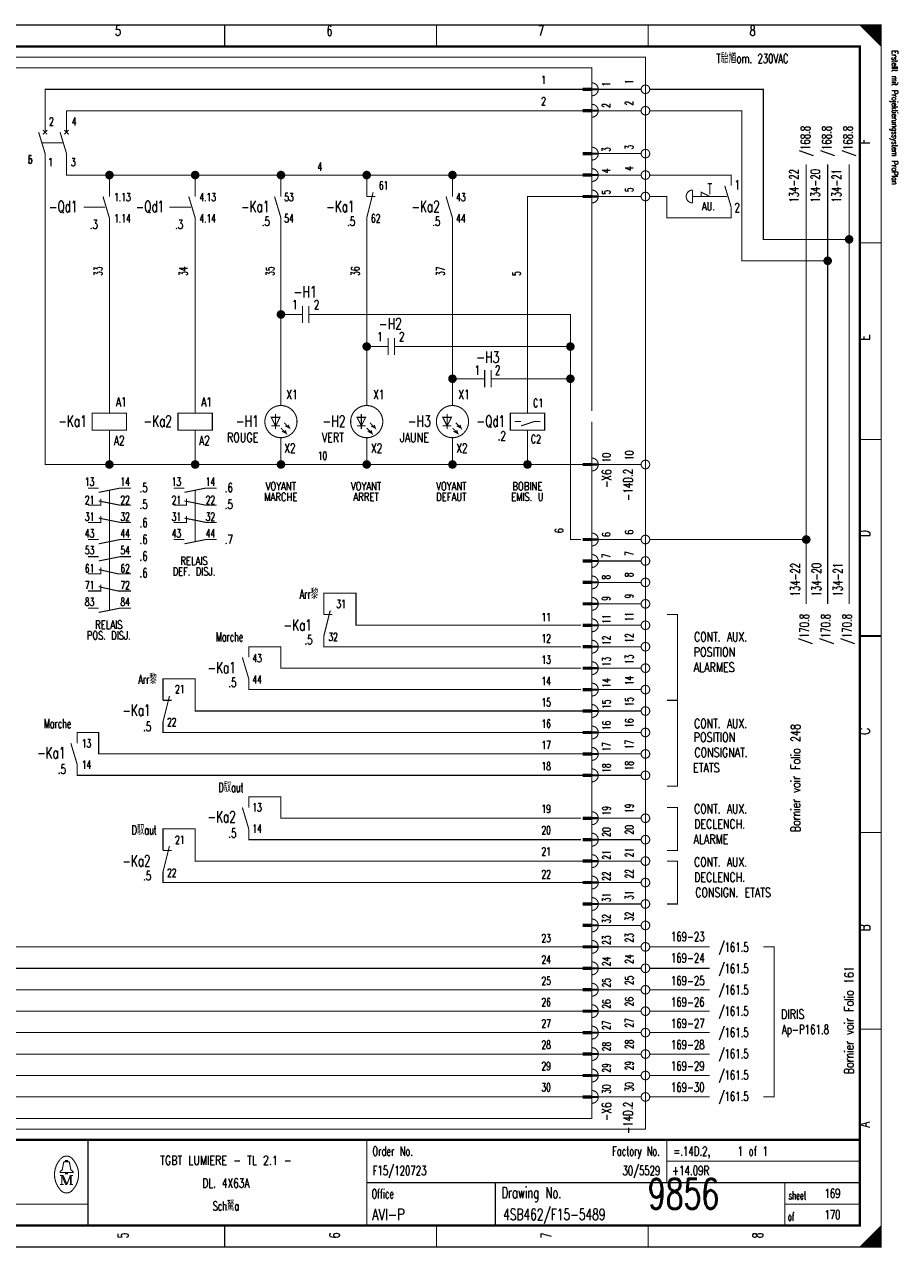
# Model space of a CAD drawing. Extents: x -1 to 409, y 0 to 286.
# Tile 2 of 2: x 205 to 409, y 0 to 285. Entities that reach past the tile are written whole.
import ezdxf
from ezdxf.enums import TextEntityAlignment as Align

# ---------------------------------------------------------------- set-up
doc = ezdxf.new("R2010")
doc.units = 0
doc.header["$MEASUREMENT"] = 0
doc.linetypes.add('GESTRICHELT', pattern=[3.75, 3, -0.75])
doc.layers.get('0').update_dxf_attribs({"color": 9, "linetype": 'CONTINUOUS'})
doc.layers.add('0L', color=7, linetype='CONTINUOUS')
doc.styles.get("Standard").update_dxf_attribs({"font": 'TXT', "bigfont": 'TXT'})

# ---------------------------------------------------------------- blocks, each defined once
blk = doc.blocks.new('BCIRCLE_FILLED')
at = {"color": 0, "linetype": 'Continuous', "const_width": 1, "flags": 128}
blk.add_lwpolyline([(0.5, 0, 1), (-0.5, 0, 1)], format="xyb", close=True, dxfattribs=at)

msp = doc.modelspace()

# ---------------------------------------------------------------- linework, layer by layer
at = {"color": 0, "const_width": 0.25, "flags": 128}
for points in [[(0, 142.5), (0, 285), (405, 285), (405, 0), (0, 0), (0, 142.5)], [(400, 285), (405, 280), (404.75, 280.25), (404.75, 285), (404.5, 285), (404.5, 280.5), (404.25, 280.75), (404.25, 285), (404, 285), (404, 281), (403.75, 281.25), (403.75, 285), (403.5, 285), (403.5, 281.5), (403.25, 281.75)], [(401.5, 283.5), (401.5, 285), (401.25, 285), (401.25, 283.75), (401, 284), (401, 285), (400.75, 285), (400.75, 284.25), (400.5, 284.5), (400.5, 285), (400.25, 285), (400.25, 284.75)], [(403.25, 281.75), (403.25, 285), (403, 285), (403, 282), (402.75, 282.25), (402.75, 285), (402.5, 285), (402.5, 282.5), (402.25, 282.75), (402.25, 285), (402, 285), (402, 283), (401.75, 283.25), (401.75, 285), (401.5, 285)], [(210, 260), (210, 270), (335.5, 270)], [(349, 270), (339, 270)], [(397.5, 235), (377.5, 235), (377.5, 270), (351, 270)], [(215, 260), (215, 265), (335.5, 265)], [(349, 265), (339, 265)], [(392.5, 230), (372.5, 230), (372.5, 265), (351, 265)], [(225, 182.5), (210, 182.5), (210, 255)], [(245, 250), (215, 250), (215, 255)], [(349, 255), (339, 255)], [(387.5, 150), (387.5, 252.5)], [(392.5, 150), (392.5, 252.5)], [(397.5, 150), (397.5, 252.5)], [(225, 250), (225, 245)], [(245, 245), (245, 250), (265, 250)], [(265, 245), (265, 250), (285, 250)], [(285, 245), (285, 250), (305, 250)], [(305, 245), (305, 250), (335.5, 250)], [(349, 250), (339, 250)], [(363, 245), (363, 246), (365, 245)], [(322.5, 194.5), (322.5, 245), (335.5, 245)], [(349, 245), (339, 245)], [(225, 194.5), (225, 240)], [(245, 194.5), (245, 240)], [(265, 196.25), (265, 240)], [(285, 196.25), (285, 240)], [(305, 196.25), (305, 240)], [(267, 217.5), (265, 217.5)], [(294.5, 210), (332.5, 210), (332.5, 217.5), (274.5, 217.5)], [(287, 210), (285, 210)], [(317, 202.5), (332.5, 202.5), (332.5, 210)], [(335.5, 55), (187.5, 55), (187.5, 207.5)], [(335.5, 60), (192.5, 60), (192.5, 207.5)], [(335.5, 65), (197.5, 65), (197.5, 207.5)], [(335.5, 70), (202.5, 70), (202.5, 207.5)], [(309.5, 202.5), (305, 202.5)], [(335, 165), (332.5, 165), (332.5, 202.5)], [(322.5, 194.5), (326.5, 194.5), (326.5, 190.5), (318.5, 190.5), (318.5, 194.5), (322.5, 194.5)], [(264.75, 193.5), (262.75, 193.5), (263.75, 191.5), (264.75, 193.5)], [(265, 191), (266.25, 189.75), (266, 190.5), (266.25, 189.75), (265.25, 190.25)], [(265.75, 192.25), (267, 191), (266.75, 191.75), (267, 191), (266, 191.5)], [(284.75, 193.5), (282.75, 193.5), (283.75, 191.5), (284.75, 193.5)], [(285, 191), (286.25, 189.75), (286, 190.5), (286.25, 189.75), (285.25, 190.25)], [(285.75, 192.25), (287, 191), (286.75, 191.75), (287, 191), (286, 191.5)], [(304.75, 193.5), (302.75, 193.5), (303.75, 191.5), (304.75, 193.5)], [(305, 191), (306.25, 189.75), (306, 190.5), (306.25, 189.75), (305.25, 190.25)], [(305.75, 192.25), (307, 191), (306.75, 191.75), (307, 191), (306, 191.5)], [(321, 191.5), (324, 192.5), (325.5, 192.5)], [(245, 182.5), (225, 182.5), (225, 190.5)], [(265, 182.5), (245, 182.5), (245, 190.5)], [(285, 182.5), (265, 182.5), (265, 188.75)], [(305, 182.5), (285, 182.5), (285, 188.75)], [(322.5, 182.5), (305, 182.5), (305, 188.75)], [(335.5, 182.5), (322.5, 182.5), (322.5, 190.5)], [(349, 182.5), (339, 182.5)], [(222.5, 176), (227.5, 177), (230, 177)], [(242.5, 176), (247.5, 177), (250, 177)], [(335.5, 50), (172.5, 50), (172.5, 175), (103, 175)], [(220, 173), (223, 173), (223, 174.5)], [(222.5, 174), (227.5, 173), (230, 173)], [(240, 173), (243, 173), (243, 174.5)], [(242.5, 174), (247.5, 173), (250, 173)], [(220, 169), (223, 169), (223, 170.5)], [(222.5, 170), (227.5, 169), (230, 169)], [(240, 169), (243, 169), (243, 170.5)], [(242.5, 170), (247.5, 169), (250, 169)], [(222.5, 164), (227.5, 165), (230, 165)], [(242.5, 164), (247.5, 165), (250, 165)], [(349, 165), (339, 165)], [(387.5, 165), (351, 165)], [(222.5, 160), (227.5, 161), (230, 161)], [(349, 160), (339, 160)], [(220, 157), (223, 157), (223, 158.5)], [(222.5, 158), (227, 157), (230, 157)], [(335.5, 45), (167.5, 45), (167.5, 155), (108, 155)], [(220, 153), (223, 153), (223, 154.5)], [(222.5, 154), (227, 153), (230, 153)], [(349, 155), (339, 155)], [(335, 145), (282.5, 145), (282.5, 152.5), (275, 152.5), (275, 147.5)], [(222.5, 148), (227.5, 149), (230, 149)], [(349, 150), (339, 150)], [(355, 127.5), (357.5, 127.5), (357.5, 147.5), (355, 147.5)], [(335, 140), (275, 140), (275, 142.5)], [(349, 145), (339, 145)], [(335, 135), (265, 135), (265, 140), (257.5, 140), (257.5, 137.5)], [(349, 140), (339, 140)], [(335.5, 40), (162.5, 40), (162.5, 135), (113, 135)], [(349, 135), (339, 135)], [(335.5, 125), (245, 125), (245, 132.5), (237.5, 132.5), (237.5, 127.5)], [(335, 130), (257.5, 130), (257.5, 132.5)], [(349, 130), (339, 130)], [(355, 127.5), (357.5, 127.5), (357.5, 107.5), (355, 107.5)], [(349, 125), (339, 125)], [(335.5, 35), (157.5, 35), (157.5, 120), (125, 120)], [(335.5, 115), (222.5, 115), (222.5, 120), (217.5, 120), (217.5, 117.5)], [(335.5, 120), (237.5, 120), (237.5, 122.5)], [(349, 120), (339, 120)], [(349, 115), (339, 115)], [(335.5, 110), (217.5, 110), (217.5, 112.5)], [(349, 110), (339, 110)], [(335, 100), (265, 100), (265, 105), (257.5, 105), (257.5, 102.5)], [(349, 100), (339, 100)], [(355, 102.5), (357.5, 102.5), (357.5, 92.5), (355, 92.5)], [(335.5, 90), (245, 90), (245, 97.5), (237.5, 97.5), (237.5, 92.5)], [(335, 95), (257.5, 95), (257.5, 97.5)], [(349, 95), (339, 95)], [(349, 90), (339, 90)], [(355, 90), (357.5, 90), (357.5, 80), (355, 80)], [(335.5, 85), (237.5, 85), (237.5, 87.5)], [(349, 85), (339, 85)], [(349, 80), (339, 80)], [(349, 75), (339, 75)], [(349, 70), (339, 70)], [(365, 70), (351, 70)], [(377.5, 70), (380, 70), (380, 35), (377.5, 35)], [(349, 65), (339, 65)], [(365, 65), (351, 65)], [(349, 60), (339, 60)], [(365, 60), (351, 60)], [(349, 55), (339, 55)], [(365, 55), (351, 55)], [(349, 50), (339, 50)], [(365, 50), (351, 50)], [(349, 45), (339, 45)], [(365, 45), (351, 45)], [(349, 40), (339, 40)], [(365, 40), (351, 40)], [(349, 35), (339, 35)], [(365, 35), (351, 35)], [(214.8, 19.9), (214.8, 20.2), (215.2, 20.2), (215.2, 19.9)], [(214.8, 17.4), (213.5, 17.4), (213.5, 17.6), (214, 18), (214.3, 19.6)], [(215.2, 17.4), (216.5, 17.4), (216.5, 17.6), (216, 18), (215.7, 19.6)], [(213.9, 16.7), (213.9, 14.6), (213.5, 14.6)], [(213.9, 16.7), (214.8, 14.6), (215.1, 14.6)], [(403, 0), (403, 3), (402.75, 2.75), (402.75, 0), (402.5, 0), (402.5, 2.5), (402.25, 2.25), (402.25, 0), (402, 0), (402, 2), (401.75, 1.75), (401.75, 0), (401.5, 0), (401.5, 1.5), (401.25, 1.25)], [(404.75, 4.75), (404.75, 0), (404.5, 0), (404.5, 4.5), (404.25, 4.25), (404.25, 0), (404, 0), (404, 4), (403.75, 3.75), (403.75, 0), (403.5, 0), (403.5, 3.5), (403.25, 3.25), (403.25, 0), (403, 0)], [(401.25, 1.25), (401.25, 0), (401, 0), (401, 1), (400.75, 0.75), (400.75, 0), (400.5, 0), (400.5, 0.5), (400.25, 0.25), (400.25, 0)]]:
    msp.add_lwpolyline(points, dxfattribs=at)
at = {"color": 0, "flags": 128}
for points, const_width in [([(0, 285), (405, 285), (405, 0), (0, 0)], 0.25), ([(5, 280), (400, 280), (400, 5), (5, 5)], 0.5), ([(5, 280), (400, 280), (400, 5), (5, 5)], 0.25), ([(337.5, 269.75), (335.5, 269.75), (335.5, 270.25), (337.5, 270.25)], 0.25), ([(337.5, 264.75), (335.5, 264.75), (335.5, 265.25), (337.5, 265.25)], 0.25), ([(337.5, 254.75), (335.5, 254.75), (335.5, 255.25), (337.5, 255.25)], 0.25), ([(337.5, 249.75), (335.5, 249.75), (335.5, 250.25), (337.5, 250.25)], 0.25), ([(337.5, 244.75), (335.5, 244.75), (335.5, 245.25), (337.5, 245.25)], 0.25), ([(221, 190.5), (229, 190.5), (229, 194.5), (221, 194.5)], 0.25), ([(241, 190.5), (249, 190.5), (249, 194.5), (241, 194.5)], 0.25), ([(337.5, 182.25), (335.5, 182.25), (335.5, 182.75), (337.5, 182.75)], 0.25), ([(337.5, 164.75), (335.5, 164.75), (335.5, 165.25), (337.5, 165.25)], 0.25), ([(337.5, 159.75), (335.5, 159.75), (335.5, 160.25), (337.5, 160.25)], 0.25), ([(337.5, 154.75), (335.5, 154.75), (335.5, 155.25), (337.5, 155.25)], 0.25), ([(337.5, 149.75), (335.5, 149.75), (335.5, 150.25), (337.5, 150.25)], 0.25), ([(337.5, 144.75), (335.5, 144.75), (335.5, 145.25), (337.5, 145.25)], 0.25), ([(337.5, 139.75), (335.5, 139.75), (335.5, 140.25), (337.5, 140.25)], 0.25), ([(337.5, 134.75), (335.5, 134.75), (335.5, 135.25), (337.5, 135.25)], 0.25), ([(337.5, 129.75), (335.5, 129.75), (335.5, 130.25), (337.5, 130.25)], 0.25), ([(337.5, 124.75), (335.5, 124.75), (335.5, 125.25), (337.5, 125.25)], 0.25), ([(337.5, 119.75), (335.5, 119.75), (335.5, 120.25), (337.5, 120.25)], 0.25), ([(337.5, 114.75), (335.5, 114.75), (335.5, 115.25), (337.5, 115.25)], 0.25), ([(337.5, 109.75), (335.5, 109.75), (335.5, 110.25), (337.5, 110.25)], 0.25), ([(337.5, 99.75), (335.5, 99.75), (335.5, 100.25), (337.5, 100.25)], 0.25), ([(337.5, 94.75), (335.5, 94.75), (335.5, 95.25), (337.5, 95.25)], 0.25), ([(337.5, 89.75), (335.5, 89.75), (335.5, 90.25), (337.5, 90.25)], 0.25), ([(337.5, 84.75), (335.5, 84.75), (335.5, 85.25), (337.5, 85.25)], 0.25), ([(337.5, 79.75), (335.5, 79.75), (335.5, 80.25), (337.5, 80.25)], 0.25), ([(337.5, 74.75), (335.5, 74.75), (335.5, 75.25), (337.5, 75.25)], 0.25), ([(337.5, 69.75), (335.5, 69.75), (335.5, 70.25), (337.5, 70.25)], 0.25), ([(337.5, 64.75), (335.5, 64.75), (335.5, 65.25), (337.5, 65.25)], 0.25), ([(337.5, 59.75), (335.5, 59.75), (335.5, 60.25), (337.5, 60.25)], 0.25), ([(337.5, 54.75), (335.5, 54.75), (335.5, 55.25), (337.5, 55.25)], 0.25), ([(337.5, 49.75), (335.5, 49.75), (335.5, 50.25), (337.5, 50.25)], 0.25), ([(337.5, 44.75), (335.5, 44.75), (335.5, 45.25), (337.5, 45.25)], 0.25), ([(337.5, 39.75), (335.5, 39.75), (335.5, 40.25), (337.5, 40.25)], 0.25), ([(337.5, 34.75), (335.5, 34.75), (335.5, 35.25), (337.5, 35.25)], 0.25), ([(214.8, 17.4), (215.2, 17.4), (215.2, 17.1), (214.8, 17.1)], 0.25)]:
    msp.add_lwpolyline(points, close=True, dxfattribs=dict(at, const_width=const_width))
at = {"color": 0}
for points, const_width in [([(251.875, 285), (251.875, 280)], 0.25), ([(301.25, 285), (301.25, 280)], 0.25), ([(350.625, 285), (350.625, 280)], 0.25), ([(335.5, 270), (337.5, 270)], 0.25), ([(335.5, 265), (337.5, 265)], 0.25), ([(208.5, 260), (210, 255)], 0.25), ([(210.5, 260.5), (209.5, 259.5)], 0.25), ([(209.5, 260.5), (210.5, 259.5)], 0.25), ([(213.5, 260), (215, 255)], 0.25), ([(215.5, 260.5), (214.5, 259.5)], 0.25), ([(214.5, 260.5), (215.5, 259.5)], 0.25), ([(335.5, 255), (337.5, 255)], 0.25), ([(335.5, 250), (337.5, 250)], 0.25), ([(286.5, 246), (285, 240)], 0.25), ([(361, 246.5), (361, 243.5)], 0.25), ([(364.5, 248), (365.5, 248)], 0.25), ([(368.5, 247.5), (370, 242.5)], 0.25), ([(223.5, 245), (225, 240)], 0.25), ([(243.5, 245), (245, 240)], 0.25), ([(263.5, 245), (265, 240)], 0.25), ([(285, 245), (287, 245)], 0.25), ([(303.5, 245), (305, 240)], 0.25), ([(335.5, 245), (337.5, 245)], 0.25), ([(405, 234.167), (400, 234.167)], 0.25), ([(270, 217.5), (267, 217.5)], 0.25), ([(270, 219.5), (270, 215.5)], 0.25), ([(271.5, 219.5), (271.5, 215.5)], 0.25), ([(271.5, 217.5), (274.5, 217.5)], 0.25), ([(290, 212), (290, 208)], 0.25), ([(291.5, 212), (291.5, 208)], 0.25), ([(290, 210), (287, 210)], 0.25), ([(291.5, 210), (294.5, 210)], 0.25), ([(312.5, 202.5), (309.5, 202.5)], 0.25), ([(312.5, 204.5), (312.5, 200.5)], 0.25), ([(314, 204.5), (314, 200.5)], 0.25), ([(314, 202.5), (317, 202.5)], 0.25), ([(263.75, 194.25), (263.75, 190.75)], 0.25), ([(283.75, 194.25), (283.75, 190.75)], 0.25), ([(303.75, 194.25), (303.75, 190.75)], 0.25), ([(262.75, 191.5), (264.75, 191.5)], 0.25), ([(282.75, 191.5), (284.75, 191.5)], 0.25), ([(302.75, 191.5), (304.75, 191.5)], 0.25), ([(319.5, 192.5), (321, 192.5)], 0.25), ([(405, 188.334), (400, 188.334)], 0.25), ([(335.5, 182.5), (337.5, 182.5)], 0.25), ([(220, 177), (222.5, 177)], 0.25), ([(240, 177), (242.5, 177)], 0.25), ([(220, 165), (222.5, 165)], 0.25), ([(240, 165), (242.5, 165)], 0.25), ([(335.5, 165), (337.5, 165)], 0.25), ([(220, 161), (222.5, 161)], 0.25), ([(335.5, 160), (337.5, 160)], 0.25), ([(335.5, 155), (337.5, 155)], 0.25), ([(220, 149), (222.5, 149)], 0.25), ([(276.5, 148.5), (275, 142.5)], 0.25), ([(335.5, 150), (337.5, 150)], 0.25), ([(275, 147.5), (277, 147.5)], 0.25), ([(335.5, 145), (337.5, 145)], 0.25), ([(400, 142.5), (405, 142.5)], 0.5), ([(405, 142.5), (400, 142.5)], 0.25), ([(335.5, 140), (337.5, 140)], 0.25), ([(256, 137.5), (257.5, 132.5)], 0.25), ([(335.5, 135), (337.5, 135)], 0.25), ([(239, 128.5), (237.5, 122.5)], 0.25), ([(335.5, 130), (337.5, 130)], 0.25), ([(237.5, 127.5), (239.5, 127.5)], 0.25), ([(335.5, 125), (337.5, 125)], 0.25), ([(335.5, 120), (337.5, 120)], 0.25), ([(216, 117.5), (217.5, 112.5)], 0.25), ([(335.5, 115), (337.5, 115)], 0.25), ([(335.5, 110), (337.5, 110)], 0.25), ([(256, 102.5), (257.5, 97.5)], 0.25), ([(335.5, 100), (337.5, 100)], 0.25), ([(335.5, 95), (337.5, 95)], 0.25), ([(405, 96.667), (400, 96.667)], 0.25), ([(239, 93.5), (237.5, 87.5)], 0.25), ([(237.5, 92.5), (239.5, 92.5)], 0.25), ([(335.5, 90), (337.5, 90)], 0.25), ([(335.5, 85), (337.5, 85)], 0.25), ([(335.5, 80), (337.5, 80)], 0.25), ([(335.5, 75), (337.5, 75)], 0.25), ([(335.5, 70), (337.5, 70)], 0.25), ([(335.5, 65), (337.5, 65)], 0.25), ([(335.5, 60), (337.5, 60)], 0.25), ([(335.5, 55), (337.5, 55)], 0.25), ([(335.5, 50), (337.5, 50)], 0.25), ([(405, 50.834), (400, 50.834)], 0.25), ([(335.5, 45), (337.5, 45)], 0.25), ([(335.5, 40), (337.5, 40)], 0.25), ([(335.5, 35), (337.5, 35)], 0.25), ([(400, 25), (5, 25)], 0.5), ([(220, 25), (220, 5)], 0.25), ([(285, 25), (285, 5)], 0.25), ([(355, 25), (355, 15)], 0.25), ([(214.6, 19.9), (215.5, 19.9)], 0.25), ([(355, 20), (400, 20)], 0.25), ([(213.5, 16.7), (214.2, 16.7)], 0.25), ([(213.9, 14.6), (214.3, 14.6)], 0.25), ([(214.2, 16.7), (215.1, 14.6)], 0.25), ([(215.1, 14.6), (215.9, 16.7)], 0.25), ([(216.5, 14.6), (215.7, 14.6)], 0.25), ([(215.9, 14.6), (215.9, 16.7)], 0.25), ([(215.9, 16.7), (216.5, 16.7)], 0.25), ([(216.1, 16.7), (216.1, 14.6)], 0.25), ([(285, 15), (400, 15)], 0.25), ([(315, 15), (315, 5)], 0.25), ([(382.5, 15), (382.5, 5)], 0.25), ([(5, 10), (220, 10)], 0.25), ([(382.5, 10), (400, 10)], 0.25), ([(251.875, 0), (251.875, 5)], 0.25), ([(301.25, 0), (301.25, 5)], 0.25), ([(350.625, 0), (350.625, 5)], 0.25), ([(405, 5), (400, 0)], 0.25)]:
    msp.add_lwpolyline(points, dxfattribs=dict(at, const_width=const_width))
at = {"color": 0, "linetype": 'GESTRICHELT', "const_width": 0.25, "flags": 128}
for points in [[(67.5, 277.5), (350, 277.5), (350, 27.5), (125, 27.5), (125, 65), (67.5, 65), (67.5, 277.5)], [(70, 250), (150, 250), (150, 275), (337.5, 275), (337.5, 225)], [(337.5, 192.5), (337.5, 30), (150, 30), (150, 82.5), (70, 82.5), (70, 250)], [(370, 247.5), (370, 250), (351, 250)], [(370, 242.5), (370, 240), (355, 240), (355, 245), (351, 245)]]:
    msp.add_lwpolyline(points, dxfattribs=at)
at = {"color": 0, "const_width": 0.25, "flags": 128}
for points in [[(337.5, 268.5, 1), (337.5, 271.5, 1)], [(337.5, 263.5, 1), (337.5, 266.5, 1)], [(337.5, 253.5, 1), (337.5, 256.5, 1)], [(337.5, 248.5, 1), (337.5, 251.5, 1)], [(337.5, 243.5, 1), (337.5, 246.5, 1)], [(361, 246.5, 1), (361, 243.5, 1)], [(337.5, 181, 1), (337.5, 184, 1)], [(337.5, 163.5, 1), (337.5, 166.5, 1)], [(337.5, 158.5, 1), (337.5, 161.5, 1)], [(337.5, 153.5, 1), (337.5, 156.5, 1)], [(337.5, 148.5, 1), (337.5, 151.5, 1)], [(337.5, 143.5, 1), (337.5, 146.5, 1)], [(337.5, 138.5, 1), (337.5, 141.5, 1)], [(337.5, 133.5, 1), (337.5, 136.5, 1)], [(337.5, 128.5, 1), (337.5, 131.5, 1)], [(337.5, 123.5, 1), (337.5, 126.5, 1)], [(337.5, 118.5, 1), (337.5, 121.5, 1)], [(337.5, 113.5, 1), (337.5, 116.5, 1)], [(337.5, 108.5, 1), (337.5, 111.5, 1)], [(337.5, 98.5, 1), (337.5, 101.5, 1)], [(337.5, 93.5, 1), (337.5, 96.5, 1)], [(337.5, 88.5, 1), (337.5, 91.5, 1)], [(337.5, 83.5, 1), (337.5, 86.5, 1)], [(337.5, 78.5, 1), (337.5, 81.5, 1)], [(337.5, 73.5, 1), (337.5, 76.5, 1)], [(337.5, 68.5, 1), (337.5, 71.5, 1)], [(337.5, 63.5, 1), (337.5, 66.5, 1)], [(337.5, 58.5, 1), (337.5, 61.5, 1)], [(337.5, 53.5, 1), (337.5, 56.5, 1)], [(337.5, 48.5, 1), (337.5, 51.5, 1)], [(337.5, 43.5, 1), (337.5, 46.5, 1)], [(337.5, 38.5, 1), (337.5, 41.5, 1)], [(337.5, 33.5, 1), (337.5, 36.5, 1)], [(213.499601, 20.388348, 0.373815), (213.488, 13.425, 0.373815)], [(216.493359, 20.403602, 0.530775), (213.513, 20.413, 0.530775)], [(214.6, 19.9, 0.414214), (214.3, 19.6, 0.414214)], [(215.7, 19.6, 0.414214), (215.4, 19.9, 0.414214)], [(216.498075, 13.401685, 0.378582), (216.463, 20.438, 0.378582)], [(213.502705, 13.401803, 0.532213), (216.488, 13.388, 0.532213)]]:
    msp.add_lwpolyline(points, format="xyb", dxfattribs=at)
for points in [[(351, 270, 1), (349, 270, 1)], [(351, 265, 1), (349, 265, 1)], [(351, 255, 1), (349, 255, 1)], [(351, 250, 1), (349, 250, 1)], [(351, 245, 1), (349, 245, 1)], [(268.75, 192.5, 1), (261.25, 192.5, 1)], [(288.75, 192.5, 1), (281.25, 192.5, 1)], [(308.75, 192.5, 1), (301.25, 192.5, 1)], [(351, 182.5, 1), (349, 182.5, 1)], [(351, 165, 1), (349, 165, 1)], [(351, 160, 1), (349, 160, 1)], [(351, 155, 1), (349, 155, 1)], [(351, 150, 1), (349, 150, 1)], [(351, 145, 1), (349, 145, 1)], [(351, 140, 1), (349, 140, 1)], [(351, 135, 1), (349, 135, 1)], [(351, 130, 1), (349, 130, 1)], [(351, 125, 1), (349, 125, 1)], [(351, 120, 1), (349, 120, 1)], [(351, 115, 1), (349, 115, 1)], [(351, 110, 1), (349, 110, 1)], [(351, 100, 1), (349, 100, 1)], [(351, 95, 1), (349, 95, 1)], [(351, 90, 1), (349, 90, 1)], [(351, 85, 1), (349, 85, 1)], [(351, 80, 1), (349, 80, 1)], [(351, 75, 1), (349, 75, 1)], [(351, 70, 1), (349, 70, 1)], [(351, 65, 1), (349, 65, 1)], [(351, 60, 1), (349, 60, 1)], [(351, 55, 1), (349, 55, 1)], [(351, 50, 1), (349, 50, 1)], [(351, 45, 1), (349, 45, 1)], [(351, 40, 1), (349, 40, 1)], [(351, 35, 1), (349, 35, 1)]]:
    msp.add_lwpolyline(points, format="xyb", close=True, dxfattribs=at)
at = {"color": 0, "linetype": 'GESTRICHELT', "const_width": 0.25}
for points in [[(209.25, 257.5), (214.25, 257.5)], [(365, 248), (365, 245.5)], [(219, 242.5), (224, 242.5)], [(239, 242.5), (244, 242.5)], [(367, 245), (361, 245)], [(364, 245), (369, 245)], [(337.5, 195), (337.5, 230)], [(225, 164.5), (225, 176.5)], [(245, 164.5), (245, 176.5)], [(225, 148.5), (225, 169)]]:
    msp.add_lwpolyline(points, dxfattribs=at)
at = {"layer": '0L', "color": 0}
for points in [[(338.95, 270.25), (337.55, 270.25), (338.95, 269.75), (337.55, 269.75)], [(338.95, 265.25), (337.55, 265.25), (338.95, 264.75), (337.55, 264.75)], [(338.95, 255.25), (337.55, 255.25), (338.95, 254.75), (337.55, 254.75)], [(338.95, 250.25), (337.55, 250.25), (338.95, 249.75), (337.55, 249.75)], [(338.95, 245.25), (337.55, 245.25), (338.95, 244.75), (337.55, 244.75)], [(338.95, 182.75), (337.55, 182.75), (338.95, 182.25), (337.55, 182.25)], [(338.95, 165.25), (337.55, 165.25), (338.95, 164.75), (337.55, 164.75)], [(338.95, 160.25), (337.55, 160.25), (338.95, 159.75), (337.55, 159.75)], [(338.95, 155.25), (337.55, 155.25), (338.95, 154.75), (337.55, 154.75)], [(338.95, 150.25), (337.55, 150.25), (338.95, 149.75), (337.55, 149.75)], [(338.95, 145.25), (337.55, 145.25), (338.95, 144.75), (337.55, 144.75)], [(338.95, 140.25), (337.55, 140.25), (338.95, 139.75), (337.55, 139.75)], [(338.95, 135.25), (337.55, 135.25), (338.95, 134.75), (337.55, 134.75)], [(338.95, 130.25), (337.55, 130.25), (338.95, 129.75), (337.55, 129.75)], [(338.95, 125.25), (337.55, 125.25), (338.95, 124.75), (337.55, 124.75)], [(338.95, 120.25), (337.55, 120.25), (338.95, 119.75), (337.55, 119.75)], [(338.95, 115.25), (337.55, 115.25), (338.95, 114.75), (337.55, 114.75)], [(338.95, 110.25), (337.55, 110.25), (338.95, 109.75), (337.55, 109.75)], [(338.95, 100.25), (337.55, 100.25), (338.95, 99.75), (337.55, 99.75)], [(338.95, 95.25), (337.55, 95.25), (338.95, 94.75), (337.55, 94.75)], [(338.95, 90.25), (337.55, 90.25), (338.95, 89.75), (337.55, 89.75)], [(338.95, 85.25), (337.55, 85.25), (338.95, 84.75), (337.55, 84.75)], [(338.95, 80.25), (337.55, 80.25), (338.95, 79.75), (337.55, 79.75)], [(338.95, 75.25), (337.55, 75.25), (338.95, 74.75), (337.55, 74.75)], [(338.95, 70.25), (337.55, 70.25), (338.95, 69.75), (337.55, 69.75)], [(338.95, 65.25), (337.55, 65.25), (338.95, 64.75), (337.55, 64.75)], [(338.95, 60.25), (337.55, 60.25), (338.95, 59.75), (337.55, 59.75)], [(338.95, 55.25), (337.55, 55.25), (338.95, 54.75), (337.55, 54.75)], [(338.95, 50.25), (337.55, 50.25), (338.95, 49.75), (337.55, 49.75)], [(338.95, 45.25), (337.55, 45.25), (338.95, 44.75), (337.55, 44.75)], [(338.95, 40.25), (337.55, 40.25), (338.95, 39.75), (337.55, 39.75)], [(338.95, 35.25), (337.55, 35.25), (338.95, 34.75), (337.55, 34.75)]]:
    msp.add_solid(points, dxfattribs=at)

# ---------------------------------------------------------------- block references
at = {"color": 0}
for p in [(225, 250), (245, 250), (265, 250), (285, 250), (305, 250), (397.5, 235), (392.5, 230), (265, 217.5), (285, 210), (332.5, 210), (305, 202.5), (332.5, 202.5), (225, 182.5), (245, 182.5), (265, 182.5), (285, 182.5), (305, 182.5), (322.5, 182.5), (387.5, 165)]:
    msp.add_blockref('BCIRCLE_FILLED', p, dxfattribs=at)

# ---------------------------------------------------------------- texts
for s, height, width, p in [('5', 2.38125, 0.672, (226.989415, 284.858032)), ('6', 2.38125, 0.672, (276.323163, 284.858032)), ('7', 2.38125, 0.672, (325.656912, 284.858032)), ('8', 2.38125, 0.672, (374.99066, 284.858032)), ('AU.', 1.905, 0.738667, (364.698007, 243.687422)), ('-H1', 2.619375, 0.709333, (270.644458, 224.09589)), ('-H2', 2.619375, 0.709333, (290.519925, 216.64259)), ('-H3', 2.619375, 0.709333, (313.234745, 208.834371)), ('VOYANT', 1.905, 0.76, (264.965753, 178.382316)), ('VOYANT', 1.905, 0.76, (284.84122, 178.382316)), ('VOYANT', 1.905, 0.76, (304.716687, 178.382316)), ('BOBINE', 1.905, 0.76, (322.46264, 178.382316)), ('MARCHE', 1.905, 0.76, (264.965753, 175.897883)), ('ARRET', 1.905, 0.76, (284.84122, 175.897883)), ('DEFAUT', 1.905, 0.76, (304.716687, 175.897883)), ('EMIS. U', 1.905, 0.741714, (322.46264, 175.897883)), ('RELAIS', 1.905, 0.76, (244.735367, 160.991283)), ('DEF. DISJ.', 1.905, 0.7408, (244.735367, 158.506849)), ('RELAIS', 1.905, 0.76, (224.8599, 146.084682)), ('POS. DISJ.', 1.905, 0.7408, (224.8599, 143.600249)), ('TGBT LUMIERE - TL 2.1 -', 2.143125, 0.754667, (252.188667, 21.295143)), ('DL. 4X63A', 2.143125, 0.716444, (252.188667, 15.971357)), ('Sch駑a', 2.143125, 0.626667, (252.188667, 10.647572))]:
    msp.add_text(s, height=height, dxfattribs=dict(at, width=width)).set_placement(p, align=Align.TOP_CENTER)
for s, height, width, p in [('T駘馗om. 230VAC', 2.143125, 0.669867, (366.520517, 278.256538)), ('1', 1.905, 0.672, (325.7066, 273.145704)), ('2', 1.905, 0.672, (325.7066, 268.176837)), ('1', 1.905, 0.672, (210.712827, 253.980075)), ('3', 1.905, 0.672, (216.036613, 253.980075)), ('4', 1.905, 0.672, (273.533499, 252.915318)), ('1', 2.143125, 0.672, (370.78132, 248.798257)), ('1.13', 1.905, 0.678, (226.098568, 245.816936)), ('4.13', 1.905, 0.678, (245.974035, 245.816936)), ('53', 1.905, 0.672, (265.774969, 245.816936)), ('43', 1.905, 0.672, (305.880822, 245.816936)), ('2', 2.143125, 0.672, (370.78132, 243.474471)), ('1.14', 1.905, 0.678, (226.098568, 240.84807)), ('4.14', 1.905, 0.678, (245.974035, 240.84807)), ('54', 1.905, 0.672, (265.774969, 240.84807)), ('62', 1.905, 0.672, (286.005355, 240.84807)), ('44', 1.905, 0.672, (305.880822, 240.84807)), ('A2', 2.143125, 0.716, (226.036457, 189.171856)), ('A2', 2.143125, 0.716, (245.911924, 189.171856)), ('C2', 1.905, 0.716, (323.284278, 189.384807)), ('X2', 2.143125, 0.716, (265.787391, 187.39726)), ('10', 1.905, 0.672, (273.583188, 185.480697)), ('X2', 2.143125, 0.716, (286.017777, 187.39726)), ('X2', 2.143125, 0.716, (305.893244, 187.39726)), ('13', 1.905, 0.672, (219.280573, 179.447073)), ('.5', 2.143125, 0.684, (232.032814, 178.169365)), ('.5', 2.143125, 0.684, (232.032814, 178.169365)), ('13', 1.905, 0.672, (239.510959, 179.447073)), ('.6', 2.143125, 0.684, (251.908281, 178.169365)), ('.6', 2.143125, 0.684, (251.908281, 178.169365)), ('21', 1.905, 0.672, (219.280573, 175.188045)), ('.5', 2.143125, 0.684, (232.032814, 174.265255)), ('.5', 2.143125, 0.684, (232.032814, 174.265255)), ('21', 1.905, 0.672, (239.510959, 175.188045)), ('.5', 2.143125, 0.684, (251.908281, 174.265255)), ('.5', 2.143125, 0.684, (251.908281, 174.265255)), ('31', 1.905, 0.672, (219.280573, 171.283935)), ('31', 1.905, 0.672, (239.510959, 171.283935)), ('.6', 2.143125, 0.684, (232.032814, 170.006227)), ('.6', 2.143125, 0.684, (232.032814, 170.006227)), ('43', 1.905, 0.672, (219.280573, 167.379826)), ('.6', 2.143125, 0.684, (232.032814, 166.102117)), ('.6', 2.143125, 0.684, (232.032814, 166.102117)), ('43', 1.905, 0.672, (239.510959, 167.379826)), ('.7', 2.143125, 0.684, (251.908281, 166.102117)), ('.7', 2.143125, 0.684, (251.908281, 166.102117)), ('53', 1.905, 0.672, (219.280573, 163.475716)), ('.6', 2.143125, 0.684, (232.032814, 162.198007)), ('.6', 2.143125, 0.684, (232.032814, 162.198007)), ('61', 1.905, 0.672, (219.280573, 159.216687)), ('.6', 2.143125, 0.684, (232.032814, 158.293898)), ('.6', 2.143125, 0.684, (232.032814, 158.293898)), ('71', 1.905, 0.672, (219.280573, 155.312578)), ('83', 1.905, 0.672, (219.280573, 151.408468)), ('11', 1.905, 0.672, (325.756289, 147.859278)), ('32', 1.905, 0.672, (276.067621, 143.24533)), ('12', 1.905, 0.672, (325.756289, 142.890411)), ('CONT. AUX.', 2.143125, 0.7408, (361.352895, 143.387298)), ('POSITION', 2.143125, 0.76, (361.253518, 139.838107)), ('43', 1.905, 0.672, (258.321669, 138.276463)), ('13', 1.905, 0.672, (325.756289, 137.921544)), ('ALARMES', 2.143125, 0.76, (361.253518, 136.288917)), ('44', 1.905, 0.672, (258.321669, 133.307597)), ('14', 1.905, 0.672, (325.756289, 132.952677)), ('15', 1.905, 0.672, (325.756289, 127.983811)), ('22', 1.905, 0.672, (238.446202, 123.369863)), ('16', 1.905, 0.672, (325.756289, 123.014944)), ('CONT. AUX.', 2.143125, 0.7408, (361.352895, 123.156912)), ('POSITION', 2.143125, 0.76, (361.253518, 119.96264)), ('13', 1.905, 0.672, (218.570735, 118.400996)), ('17', 1.905, 0.672, (325.756289, 118.046077)), ('CONSIGNAT.', 2.143125, 0.7536, (361.402584, 116.41345)), ('14', 1.905, 0.672, (218.570735, 113.43213)), ('18', 1.905, 0.672, (325.756289, 113.07721)), ('ETATS', 2.143125, 0.76, (361.104452, 112.864259)), ('13', 1.905, 0.672, (258.321669, 103.494396)), ('19', 1.905, 0.672, (325.756289, 103.139477)), ('CONT. AUX.', 2.143125, 0.7408, (361.352895, 103.281445)), ('14', 1.905, 0.672, (258.321669, 98.525529)), ('20', 1.905, 0.672, (325.756289, 98.17061)), ('DECLENCH.', 2.143125, 0.752889, (361.365318, 99.732254)), ('ALARME', 2.143125, 0.76, (361.191407, 96.183064)), ('21', 1.905, 0.672, (325.756289, 93.201743)), ('CONT. AUX.', 2.143125, 0.7408, (361.352895, 90.859278)), ('22', 1.905, 0.672, (238.446202, 88.232877)), ('22', 1.905, 0.672, (325.756289, 87.877958)), ('DECLENCH.', 2.143125, 0.752889, (361.365318, 87.310087)), ('CONSIGN. ETATS', 2.143125, 0.750857, (361.613761, 83.760897)), ('23', 1.905, 0.672, (325.756289, 72.971357)), ('/161.5', 2.143125, 0.68, (367.075965, 70.983811)), ('24', 1.905, 0.672, (325.756289, 68.002491)), ('/161.5', 2.143125, 0.68, (367.075965, 66.014944)), ('25', 1.905, 0.672, (325.756289, 63.033624)), ('/161.5', 2.143125, 0.68, (367.075965, 61.046077)), ('26', 1.905, 0.672, (325.756289, 58.064757)), ('/161.5', 2.143125, 0.68, (367.075965, 56.07721)), ('DIRIS', 2.143125, 0.76, (381.640068, 55.367372)), ('27', 1.905, 0.672, (325.756289, 53.09589)), ('Ap-P161.8', 2.143125, 0.688889, (381.813979, 51.818182)), ('/161.5', 2.143125, 0.68, (367.075965, 51.108344)), ('28', 1.905, 0.672, (325.756289, 48.127024)), ('/161.5', 2.143125, 0.68, (367.075965, 46.139477)), ('29', 1.905, 0.672, (325.756289, 43.158157)), ('/161.5', 2.143125, 0.68, (367.075965, 41.17061)), ('30', 1.905, 0.672, (325.756289, 38.18929)), ('/161.5', 2.143125, 0.68, (367.075965, 36.201743)), ('Order No.', 2.143125, 0.656889, (286.328331, 23.424658)), ('=.14D.2,    1 of 1', 2.143125, 0.682222, (356.50825, 23.424658)), ('Office', 2.143125, 0.626667, (286.154421, 13.486924)), ('Drawing No.', 2.619375, 0.646545, (316.427242, 13.983811)), ('sheet', 1.905, 0.6, (383.377397, 12.990037)), ('of', 1.905, 0.6, (383.228331, 8.021171))]:
    msp.add_text(s, height=height, dxfattribs=dict(at, width=width)).set_placement(p, align=Align.TOP_LEFT)
for s, height, rotation, width, p in [('Erstellt mit Projektierungssystem ProPlan', 1.42875, 270, 0.622634, (407.023879, 279.056912)), ('1', 1.905, 90, 0.672, (347.711582, 271.209755)), ('2', 1.905, 90, 0.672, (347.711582, 266.240889)), ('3', 1.905, 90, 0.672, (347.711582, 255.948236)), ('4', 1.905, 90, 0.672, (347.711582, 250.979369)), ('5', 1.905, 90, 0.672, (347.711582, 246.010503)), ('33', 1.905, 90, 0.672, (223.894521, 226.489955)), ('34', 1.905, 90, 0.672, (243.769988, 226.489955)), ('35', 1.905, 90, 0.672, (264.000374, 226.489955)), ('36', 1.905, 90, 0.672, (283.875841, 226.489955)), ('37', 1.905, 90, 0.672, (303.751308, 226.489955)), ('5', 1.905, 90, 0.672, (321.447572, 226.489955)), ('10', 1.905, 90, 0.672, (347.76127, 183.544749)), ('6', 1.905, 90, 0.672, (331.385305, 166.508635)), ('6', 1.905, 90, 0.672, (347.711582, 166.153716)), ('7', 1.905, 90, 0.672, (347.711582, 161.184849)), ('8', 1.905, 90, 0.672, (347.711582, 156.215982)), ('134-22', 2.143125, 90, 0.676, (386.63378, 151.727382)), ('134-20', 2.143125, 90, 0.676, (391.602646, 151.727382)), ('134-21', 2.143125, 90, 0.676, (396.571513, 151.727382)), ('9', 1.905, 90, 0.672, (347.711582, 151.247115)), ('11', 1.905, 90, 0.672, (347.76127, 145.923329)), ('12', 1.905, 90, 0.672, (347.76127, 140.954463)), ('13', 1.905, 90, 0.672, (347.76127, 135.985596)), ('14', 1.905, 90, 0.672, (347.76127, 131.016729)), ('15', 1.905, 90, 0.672, (347.76127, 126.047862)), ('16', 1.905, 90, 0.672, (347.76127, 121.078996)), ('17', 1.905, 90, 0.672, (347.76127, 116.110129)), ('18', 1.905, 90, 0.672, (347.76127, 111.141262)), ('19', 1.905, 90, 0.672, (347.76127, 101.203529)), ('20', 1.905, 90, 0.672, (347.76127, 96.234662)), ('21', 1.905, 90, 0.672, (347.76127, 90.910876)), ('22', 1.905, 90, 0.672, (347.76127, 85.942009)), ('31', 1.905, 90, 0.672, (347.76127, 80.973143)), ('32', 1.905, 90, 0.672, (347.76127, 76.004276)), ('23', 1.905, 90, 0.672, (347.76127, 71.035409)), ('24', 1.905, 90, 0.672, (347.76127, 66.066542)), ('25', 1.905, 90, 0.672, (347.76127, 61.097676)), ('26', 1.905, 90, 0.672, (347.76127, 56.128809)), ('27', 1.905, 90, 0.672, (347.76127, 51.159942)), ('28', 1.905, 90, 0.672, (347.76127, 46.191075)), ('29', 1.905, 90, 0.672, (347.76127, 41.222209)), ('30', 1.905, 90, 0.672, (347.76127, 36.253342))]:
    msp.add_text(s, height=height, rotation=rotation, dxfattribs=dict(at, width=width)).set_placement(p, align=Align.BOTTOM_LEFT)
for s, height, width, p in [('1', 1.905, 0.672, (339.903362, 270.66127)), ('2', 1.905, 0.672, (339.903362, 265.692403)), ('/168.8', 2.143125, 0.68, (386.241594, 254.476961)), ('/168.8', 2.143125, 0.68, (391.210461, 254.476961)), ('/168.8', 2.143125, 0.68, (396.179328, 254.476961)), ('F', 2.38125, 0.76, (399.909527, 257.174346)), ('3', 1.905, 0.672, (339.903362, 255.399751)), ('4', 1.905, 0.672, (339.903362, 250.430884)), ('5', 1.905, 0.672, (339.903362, 245.462017)), ('E', 2.38125, 0.76, (399.909527, 211.389788)), ('10', 1.905, 0.672, (339.953051, 182.996264)), ('6', 1.905, 0.672, (339.903362, 165.60523)), ('D', 2.38125, 0.76, (399.921949, 165.60523)), ('7', 1.905, 0.672, (339.903362, 160.636364)), ('8', 1.905, 0.672, (339.903362, 155.667497)), ('9', 1.905, 0.672, (339.903362, 150.69863)), ('11', 1.905, 0.672, (339.953051, 145.374844)), ('12', 1.905, 0.672, (339.953051, 140.405978)), ('13', 1.905, 0.672, (339.953051, 135.437111)), ('14', 1.905, 0.672, (339.953051, 130.468244)), ('15', 1.905, 0.672, (339.953051, 125.499377)), ('16', 1.905, 0.672, (339.953051, 120.530511)), ('C', 2.38125, 0.76, (399.921949, 119.465753)), ('17', 1.905, 0.672, (339.953051, 115.561644)), ('Bornier voir Folio 248', 2.143125, 0.76, (383.943536, 96.747983)), ('18', 1.905, 0.672, (339.953051, 110.592777)), ('19', 1.905, 0.672, (339.953051, 100.655044)), ('20', 1.905, 0.672, (339.953051, 95.686177)), ('21', 1.905, 0.672, (339.953051, 90.362391)), ('22', 1.905, 0.672, (339.953051, 85.393524)), ('31', 1.905, 0.672, (339.953051, 80.424658)), ('32', 1.905, 0.672, (339.953051, 75.455791)), ('B', 2.38125, 0.76, (399.909527, 73.681196)), ('23', 1.905, 0.672, (339.953051, 70.486924)), ('24', 1.905, 0.672, (339.953051, 65.518057)), ('25', 1.905, 0.672, (339.953051, 60.549191)), ('Bornier voir Folio 161', 2.143125, 0.76, (396.404787, 40.308612)), ('26', 1.905, 0.672, (339.953051, 55.580324)), ('27', 1.905, 0.672, (339.953051, 50.611457)), ('28', 1.905, 0.672, (339.953051, 45.64259)), ('29', 1.905, 0.672, (339.953051, 40.673724)), ('30', 1.905, 0.672, (339.953051, 35.704857)), ('A', 2.38125, 0.76, (399.909527, 27.896638))]:
    msp.add_text(s, height=height, rotation=90, dxfattribs=dict(at, width=width)).set_placement(p, align=Align.TOP_LEFT)
for s, height, width, p in [('2', 1.905, 0.672, (210.932877, 260.964882)), ('4', 1.905, 0.672, (216.256663, 260.964882)), ('5', 1.905, 0.672, (205.96401, 252.091905)), ('6', 1.905, 0.672, (205.96401, 252.091905)), ('61', 1.905, 0.672, (287.865131, 246.058281)), ('2', 2.143125, 0.672, (272.688792, 218.062267)), ('2', 2.143125, 0.672, (292.564259, 210.608966)), ('2', 2.143125, 0.672, (314.924159, 202.800747)), ('X1', 2.143125, 0.716, (266.282503, 197.122042)), ('X1', 2.143125, 0.716, (286.512889, 197.122042)), ('X1', 2.143125, 0.716, (306.388356, 197.122042)), ('A1', 2.143125, 0.716, (226.531569, 195.347447)), ('A1', 2.143125, 0.716, (246.407036, 195.347447)), ('C1', 1.905, 0.716, (323.77939, 195.304857)), ('31', 1.905, 0.672, (277.927397, 148.455542)), ('21', 1.905, 0.672, (240.305978, 128.580075)), ('21', 1.905, 0.672, (240.305978, 93.443088)), ('F15/120723', 2.143125, 0.6832, (286.390442, 16.113325)), ('+14.09R', 2.143125, 0.691429, (356.185274, 16.113325)), ('9856', 7, 0.6928, (350.581462, 6.783637)), ('169', 2.143125, 0.672, (391.771233, 10.789539)), ('AVI-P', 2.619375, 0.7472, (286.241376, 5.508344)), ('4SB462/F15-5489', 2.619375, 0.6928, (316.787484, 5.508344)), ('170', 2.143125, 0.672, (391.771233, 5.820672))]:
    msp.add_text(s, height=height, dxfattribs=dict(at, width=width)).set_placement(p, align=Align.BOTTOM_LEFT)
for s, width, p in [('134-22', 0.676, (386.34807, 251.424658)), ('134-20', 0.676, (391.316936, 251.424658)), ('134-21', 0.676, (396.285803, 251.424658)), ('-14D.2', 0.694667, (347.661893, 181.505604)), ('-14D.2', 0.694667, (347.661893, 33.859278))]:
    msp.add_text(s, height=2.143125, rotation=90, dxfattribs=dict(at, width=width)).set_placement(p, align=Align.BOTTOM_RIGHT)
for s, height, width, p in [('-Qd1', 2.619375, 0.682, (217.557441, 243.971357)), ('-Qd1', 2.619375, 0.682, (237.787827, 243.971357)), ('-Ka1', 2.619375, 0.682, (262.286115, 243.971357)), ('-Ka1', 2.619375, 0.682, (282.161582, 243.971357)), ('-Ka2', 2.619375, 0.682, (302.037049, 243.971357)), ('.5', 2.143125, 0.684, (262.428082, 240.280199)), ('.5', 2.143125, 0.684, (262.428082, 240.280199)), ('.5', 2.143125, 0.684, (282.303549, 240.280199)), ('.5', 2.143125, 0.684, (282.303549, 240.280199)), ('.5', 2.143125, 0.684, (302.179016, 240.280199)), ('.5', 2.143125, 0.684, (302.179016, 240.280199)), ('.3', 2.143125, 0.684, (222.322229, 239.570361)), ('.3', 2.143125, 0.684, (222.322229, 239.570361)), ('.3', 2.143125, 0.684, (242.197696, 239.570361)), ('.3', 2.143125, 0.684, (242.197696, 239.570361)), ('-Ka2', 2.619375, 0.682, (239.571295, 193.927771)), ('-H2', 2.619375, 0.709333, (280.085305, 193.927771)), ('-H3', 2.619375, 0.709333, (299.960772, 193.927771)), ('-Qd1', 2.619375, 0.682, (317.289695, 193.927771)), ('-Ka1', 2.619375, 0.682, (219.695828, 193.927771)), ('-H1', 2.619375, 0.709333, (259.854919, 193.927771)), ('ROUGE', 2.143125, 0.76, (259.73957, 189.881694)), ('VERT', 2.143125, 0.76, (279.686021, 189.881694)), ('JAUNE', 2.143125, 0.76, (299.517123, 189.881694)), ('.2', 2.143125, 0.684, (317.440535, 190.236613)), ('.2', 2.143125, 0.684, (317.440535, 190.236613)), ('14', 1.905, 0.672, (229.757783, 179.447073)), ('14', 1.905, 0.672, (249.63325, 179.447073)), ('22', 1.905, 0.672, (229.757783, 175.188045)), ('22', 1.905, 0.672, (249.63325, 175.188045)), ('32', 1.905, 0.672, (229.757783, 171.283935)), ('32', 1.905, 0.672, (249.63325, 171.283935)), ('44', 1.905, 0.672, (229.757783, 167.379826)), ('44', 1.905, 0.672, (249.63325, 167.379826)), ('54', 1.905, 0.672, (229.757783, 163.475716)), ('62', 1.905, 0.672, (229.757783, 159.216687)), ('72', 1.905, 0.672, (229.757783, 155.312578)), ('84', 1.905, 0.672, (229.757783, 151.408468)), ('Arr黎', 2.143125, 0.632, (273.687889, 153.325031)), ('-Ka1', 2.619375, 0.682, (272.223848, 146.368618)), ('Marche', 2.143125, 0.626667, (256.216999, 143.387298)), ('.5', 2.143125, 0.684, (272.365816, 142.67746)), ('.5', 2.143125, 0.684, (272.365816, 142.67746)), ('-Ka1', 2.619375, 0.682, (254.477895, 136.430884)), ('Arr黎', 2.143125, 0.632, (236.066469, 133.449564)), ('.5', 2.143125, 0.684, (254.619863, 132.739726)), ('.5', 2.143125, 0.684, (254.619863, 132.739726)), ('-Ka1', 2.619375, 0.682, (234.602428, 126.493151)), ('Marche', 2.143125, 0.626667, (216.111146, 123.156912)), ('.5', 2.143125, 0.684, (234.744396, 122.447073)), ('.5', 2.143125, 0.684, (234.744396, 122.447073)), ('-Ka1', 2.619375, 0.682, (214.726961, 116.555417)), ('.5', 2.143125, 0.684, (214.868929, 112.50934)), ('.5', 2.143125, 0.684, (214.868929, 112.50934)), ('D馭aut', 2.143125, 0.626667, (256.252491, 108.250311)), ('-Ka2', 2.619375, 0.682, (254.477895, 101.648817)), ('D馭aut', 2.143125, 0.626667, (236.022105, 98.312578)), ('.5', 2.143125, 0.684, (254.619863, 97.60274)), ('.5', 2.143125, 0.684, (254.619863, 97.60274)), ('-Ka2', 2.619375, 0.682, (234.602428, 91.356164)), ('.5', 2.143125, 0.684, (234.744396, 87.665006)), ('.5', 2.143125, 0.684, (234.744396, 87.665006)), ('169-23', 2.143125, 0.676, (363.784091, 73.468244)), ('169-24', 2.143125, 0.676, (363.784091, 68.499377)), ('169-25', 2.143125, 0.676, (363.784091, 63.175592)), ('169-26', 2.143125, 0.676, (363.784091, 58.206725)), ('169-27', 2.143125, 0.676, (363.784091, 53.237858)), ('169-28', 2.143125, 0.676, (363.784091, 48.268991)), ('169-29', 2.143125, 0.676, (363.784091, 43.300125)), ('169-30', 2.143125, 0.676, (363.784091, 38.331258)), ('Factory No.', 2.143125, 0.646545, (353.349471, 23.424658))]:
    msp.add_text(s, height=height, dxfattribs=dict(at, width=width)).set_placement(p, align=Align.TOP_RIGHT)
for s, width, p in [('1', 0.672, (268.834371, 218.062267)), ('1', 0.672, (288.709838, 210.608966)), ('1', 0.672, (311.424658, 202.800747)), ('30/5529', 0.675429, (353.464819, 16.113325))]:
    msp.add_text(s, height=2.143125, dxfattribs=dict(at, width=width)).set_placement(p, align=Align.BOTTOM_RIGHT)
for s, width, p in [('-X6', 0.709333, (339.853674, 181.363636)), ('/170.8', 0.68, (385.993151, 147.646326)), ('/170.8', 0.68, (390.962017, 147.646326)), ('/170.8', 0.68, (395.930884, 147.646326)), ('-X6', 0.709333, (339.853674, 33.71731))]:
    msp.add_text(s, height=2.143125, rotation=90, dxfattribs=dict(at, width=width)).set_placement(p, align=Align.TOP_RIGHT)
at = {"color": 0, "width": 0.672}
for s, p in [('5', (226.989415, 2.697385)), ('6', (276.323163, 2.697385)), ('7', (325.656912, 2.697385)), ('8', (374.99066, 2.697385))]:
    msp.add_text(s, height=2.38125, rotation=90, dxfattribs=at).set_placement(p, align=Align.TOP_CENTER)

doc.saveas('drawing.dxf')
